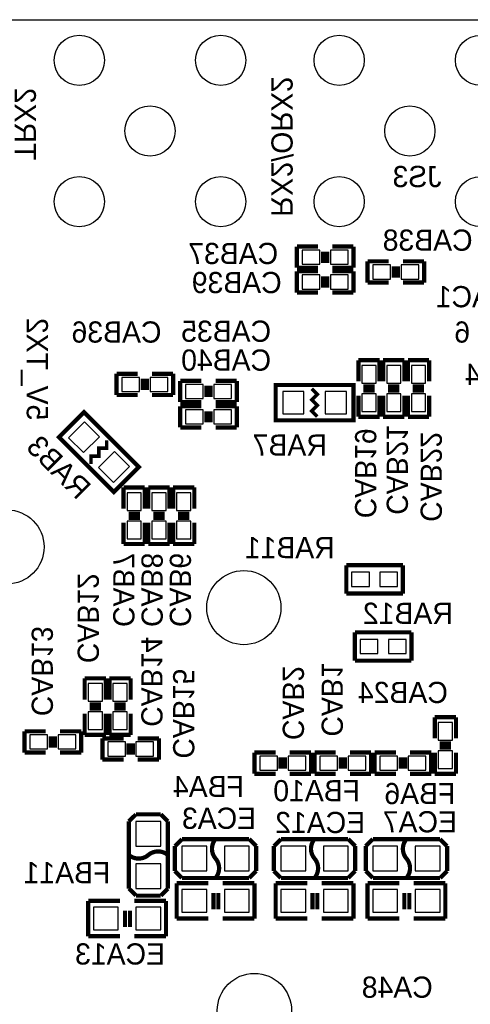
# Model space of a CAD drawing. Extents: x -70 to 514, y -134 to 276.
# Tile 8 of 18: x 23 to 40, y 47 to 83. Entities that reach past the tile are written whole.
import ezdxf
from ezdxf.enums import TextEntityAlignment as Align

# ---------------------------------------------------------------- set-up
doc = ezdxf.new("R2010")
doc.units = 0
for name, color, linetype in [('BOARD_GEOMETRY_OUTLINE', 3, 'CONTINUOUS'), ('BOARD_GEOMETRY_SILKSCREEN_B', 1, 'CONTINUOUS'), ('PACKAGE_GEOMETRY_SILKSCREEN_B', 4, 'CONTINUOUS'), ('PIN_B', 5, 'CONTINUOUS'), ('REF_DES_SILKSCREEN_B', 6, 'CONTINUOUS')]:
    doc.layers.add(name, color=color, linetype=linetype)

msp = doc.modelspace()

# ---------------------------------------------------------------- linework, layer by layer
at = {"layer": 'BOARD_GEOMETRY_OUTLINE'}
msp.add_lwpolyline([(3.299968, 74.295), (3.299968, 80.598772, -0.414214), (5.299964, 82.598768), (62.29985, 82.598768, -0.414214), (64.299846, 80.598772), (64.299846, 72.098662)], format="xyb", dxfattribs=at)
at = {"layer": 'PACKAGE_GEOMETRY_SILKSCREEN_B'}
for points, const_width in [([(33.274, 74.443844), (33.274, 73.681844)], 0.1524), ([(34.036, 74.443844), (33.274, 74.443844)], 0.1524), ([(34.2138, 73.859644), (34.2138, 74.266044)], 0.1524), ([(34.3662, 73.859644), (34.3662, 74.266044)], 0.1524), ([(35.306, 74.443844), (34.544, 74.443844)], 0.1524), ([(35.306, 73.681844), (35.306, 74.443844)], 0.1524), ([(35.814, 73.914), (35.814, 73.152)], 0.1524), ([(36.576, 73.914), (35.814, 73.914)], 0.1524), ([(37.846, 73.914), (37.084, 73.914)], 0.1524), ([(37.846, 73.152), (37.846, 73.914)], 0.1524), ([(33.274, 73.681844), (34.036, 73.681844)], 0.1524), ([(33.274, 73.554844), (33.274, 72.792844)], 0.1524), ([(34.036, 73.554844), (33.274, 73.554844)], 0.1524), ([(34.544, 73.681844), (35.306, 73.681844)], 0.1524), ([(35.306, 73.554844), (34.544, 73.554844)], 0.1524), ([(35.306, 72.792844), (35.306, 73.554844)], 0.1524), ([(36.7538, 73.7362), (36.7538, 73.3298)], 0.1524), ([(36.9062, 73.7362), (36.9062, 73.3298)], 0.1524), ([(34.2138, 72.970644), (34.2138, 73.377044)], 0.1524), ([(34.3662, 72.970644), (34.3662, 73.377044)], 0.1524), ([(35.814, 73.152), (36.576, 73.152)], 0.1524), ([(37.084, 73.152), (37.846, 73.152)], 0.1524), ([(33.274, 72.792844), (34.036, 72.792844)], 0.1524), ([(34.544, 72.792844), (35.306, 72.792844)], 0.1524), ([(35.4838, 70.358), (35.4838, 69.596)], 0.1524), ([(36.2458, 70.358), (35.4838, 70.358)], 0.1524), ([(36.2458, 69.596), (36.2458, 70.358)], 0.1524), ([(37.1348, 70.358), (36.3728, 70.358)], 0.1524), ([(36.3728, 70.358), (36.3728, 69.596)], 0.1524), ([(37.1348, 69.596), (37.1348, 70.358)], 0.1524), ([(38.0238, 70.358), (37.2618, 70.358)], 0.1524), ([(37.2618, 70.358), (37.2618, 69.596)], 0.1524), ([(38.0238, 69.596), (38.0238, 70.358)], 0.1524), ([(26.797, 69.871844), (26.797, 69.109844)], 0.1524), ([(27.559, 69.871844), (26.797, 69.871844)], 0.1524), ([(27.7368, 69.287644), (27.7368, 69.694044)], 0.1524), ([(27.8892, 69.287644), (27.8892, 69.694044)], 0.1524), ([(28.829, 69.871844), (28.067, 69.871844)], 0.1524), ([(28.829, 69.109844), (28.829, 69.871844)], 0.1524), ([(29.083, 69.617844), (29.083, 68.855844)], 0.1524), ([(29.845, 69.617844), (29.083, 69.617844)], 0.1524), ([(30.0228, 69.440044), (30.0228, 69.033644)], 0.1524), ([(30.1752, 69.440044), (30.1752, 69.033644)], 0.1524), ([(31.115, 69.617844), (30.353, 69.617844)], 0.1524), ([(31.115, 68.855844), (31.115, 69.617844)], 0.1524), ([(32.512, 68.199), (35.306, 68.199), (35.306, 69.469), (32.512, 69.469), (32.512, 68.199)], 0.1524), ([(33.808924, 69.334126), (34.009076, 69.133974), (33.808924, 68.934076), (34.009076, 68.733924), (33.808924, 68.534026), (34.009076, 68.333874)], 0.127), ([(36.068, 69.4182), (35.6616, 69.4182)], 0.1524), ([(36.957, 69.4182), (36.5506, 69.4182)], 0.1524), ([(37.846, 69.4182), (37.4396, 69.4182)], 0.1524), ([(26.797, 69.109844), (27.559, 69.109844)], 0.1524), ([(28.067, 69.109844), (28.829, 69.109844)], 0.1524), ([(35.4838, 69.088), (35.4838, 68.326)], 0.1524), ([(36.068, 69.2658), (35.6616, 69.2658)], 0.1524), ([(36.2458, 68.326), (36.2458, 69.088)], 0.1524), ([(36.3728, 69.088), (36.3728, 68.326)], 0.1524), ([(36.957, 69.2658), (36.5506, 69.2658)], 0.1524), ([(37.1348, 68.326), (37.1348, 69.088)], 0.1524), ([(37.2618, 69.088), (37.2618, 68.326)], 0.1524), ([(37.846, 69.2658), (37.4396, 69.2658)], 0.1524), ([(38.0238, 68.326), (38.0238, 69.088)], 0.1524), ([(29.083, 68.855844), (29.845, 68.855844)], 0.1524), ([(29.083, 68.707), (29.083, 67.945)], 0.1524), ([(29.845, 68.707), (29.083, 68.707)], 0.1524), ([(30.353, 68.855844), (31.115, 68.855844)], 0.1524), ([(31.115, 68.707), (30.353, 68.707)], 0.1524), ([(31.115, 67.945), (31.115, 68.707)], 0.1524), ([(24.725122, 67.594734), (26.700734, 65.619122), (27.598878, 66.517266), (25.623266, 68.492878), (24.725122, 67.594734)], 0.1524), ([(30.0228, 68.5292), (30.0228, 68.1228)], 0.1524), ([(30.1752, 68.5292), (30.1752, 68.1228)], 0.1524), ([(35.4838, 68.326), (36.2458, 68.326)], 0.1524), ([(36.3728, 68.326), (37.1348, 68.326)], 0.1524), ([(37.2618, 68.326), (38.0238, 68.326)], 0.1524), ([(29.083, 67.945), (29.845, 67.945)], 0.1524), ([(30.353, 67.945), (31.115, 67.945)], 0.1524), ([(26.444956, 67.480434), (26.444956, 67.197224), (26.162, 67.197478), (26.162, 66.914522), (25.879044, 66.914776), (25.879044, 66.631566)], 0.127), ([(27.813, 65.786), (27.051, 65.786)], 0.1524), ([(27.051, 65.786), (27.051, 65.024)], 0.1524), ([(27.813, 65.024), (27.813, 65.786)], 0.1524), ([(27.94, 65.786), (27.94, 65.024)], 0.1524), ([(28.702, 65.786), (27.94, 65.786)], 0.1524), ([(28.702, 65.024), (28.702, 65.786)], 0.1524), ([(29.591, 65.786), (28.829, 65.786)], 0.1524), ([(28.829, 65.786), (28.829, 65.024)], 0.1524), ([(29.591, 65.024), (29.591, 65.786)], 0.1524), ([(27.2288, 64.8462), (27.6352, 64.8462)], 0.1524), ([(27.2288, 64.6938), (27.6352, 64.6938)], 0.1524), ([(28.1178, 64.8462), (28.5242, 64.8462)], 0.1524), ([(28.1178, 64.6938), (28.5242, 64.6938)], 0.1524), ([(29.0068, 64.8462), (29.4132, 64.8462)], 0.1524), ([(29.0068, 64.6938), (29.4132, 64.6938)], 0.1524), ([(27.051, 64.516), (27.051, 63.754)], 0.1524), ([(27.813, 63.754), (27.813, 64.516)], 0.1524), ([(27.94, 64.516), (27.94, 63.754)], 0.1524), ([(28.702, 63.754), (28.702, 64.516)], 0.1524), ([(28.829, 64.516), (28.829, 63.754)], 0.1524), ([(29.591, 63.754), (29.591, 64.516)], 0.1524), ([(27.051, 63.754), (27.813, 63.754)], 0.1524), ([(27.94, 63.754), (28.702, 63.754)], 0.1524), ([(28.829, 63.754), (29.591, 63.754)], 0.1524), ([(35.052, 61.976), (35.052, 62.992)], 0.1524), ([(35.052, 62.992), (37.084, 62.992)], 0.1524), ([(37.084, 62.992), (37.084, 61.976)], 0.1524), ([(37.084, 61.976), (35.052, 61.976)], 0.1524), ([(35.3568, 60.579), (37.3888, 60.579)], 0.1524), ([(35.3568, 59.563), (35.3568, 60.579)], 0.1524), ([(37.3888, 60.579), (37.3888, 59.563)], 0.1524), ([(37.3888, 59.563), (35.3568, 59.563)], 0.1524), ([(25.654, 58.928), (25.654, 58.165746)], 0.1524), ([(26.416, 58.927746), (25.654, 58.928)], 0.1524), ([(26.416, 58.166), (26.416, 58.927746)], 0.1524), ([(27.305, 58.928), (26.543, 58.928)], 0.1524), ([(26.543, 58.928), (26.543, 58.166)], 0.1524), ([(27.305, 58.166), (27.305, 58.928)], 0.1524), ([(25.8318, 57.987946), (26.2382, 57.9882)], 0.1524), ([(26.7208, 57.9882), (27.1272, 57.9882)], 0.1524), ([(25.654, 57.657746), (25.654, 56.896)], 0.1524), ([(25.8318, 57.835546), (26.2382, 57.835546)], 0.1524), ([(26.416, 56.896), (26.416, 57.657746)], 0.1524), ([(26.543, 57.658), (26.543, 56.896)], 0.1524), ([(26.7208, 57.8358), (27.1272, 57.8358)], 0.1524), ([(27.305, 56.896), (27.305, 57.658)], 0.1524), ([(38.989, 57.531), (38.227, 57.531)], 0.1524), ([(38.227, 57.531), (38.227, 56.769)], 0.1524), ([(38.989, 56.769), (38.989, 57.531)], 0.1524), ([(24.257, 57.023), (23.495, 57.023)], 0.1524), ([(23.495, 57.023), (23.495, 56.261)], 0.1524), ([(25.527, 57.023), (24.765, 57.023)], 0.1524), ([(25.527, 56.261), (25.527, 57.023)], 0.1524), ([(24.4348, 56.4388), (24.4348, 56.8452)], 0.1524), ([(24.5872, 56.4388), (24.5872, 56.8452)], 0.1524), ([(25.654, 56.896), (26.416, 56.896)], 0.1524), ([(27.051, 56.769), (26.289, 56.769)], 0.1524), ([(26.289, 56.769), (26.289, 56.007)], 0.1524), ([(26.543, 56.896), (27.305, 56.896)], 0.1524), ([(27.2288, 56.5912), (27.2288, 56.1848)], 0.1524), ([(27.3812, 56.5912), (27.3812, 56.1848)], 0.1524), ([(28.321, 56.769), (27.559, 56.769)], 0.1524), ([(28.321, 56.007), (28.321, 56.769)], 0.1524), ([(38.4048, 56.5912), (38.8112, 56.5912)], 0.1524), ([(23.495, 56.261), (24.257, 56.261)], 0.1524), ([(24.765, 56.261), (25.527, 56.261)], 0.1524), ([(32.512, 56.261), (31.75, 56.261)], 0.1524), ([(31.75, 56.261), (31.75, 55.499)], 0.1524), ([(33.782, 56.261), (33.02, 56.261)], 0.1524), ([(33.782, 55.499), (33.782, 56.261)], 0.1524), ([(34.671, 56.261), (33.909, 56.261)], 0.1524), ([(33.909, 56.261), (33.909, 55.499)], 0.1524), ([(35.941, 56.261), (35.179, 56.261)], 0.1524), ([(35.941, 55.499), (35.941, 56.261)], 0.1524), ([(36.83, 56.261), (36.068, 56.261)], 0.1524), ([(36.068, 56.261), (36.068, 55.499)], 0.1524), ([(38.1, 56.261), (37.338, 56.261)], 0.1524), ([(38.1, 55.499), (38.1, 56.261)], 0.1524), ([(38.227, 56.261), (38.227, 55.499)], 0.1524), ([(38.4048, 56.4388), (38.8112, 56.4388)], 0.1524), ([(38.989, 55.499), (38.989, 56.261)], 0.1524), ([(26.289, 56.007), (27.051, 56.007)], 0.1524), ([(27.559, 56.007), (28.321, 56.007)], 0.1524), ([(32.6898, 56.0832), (32.6898, 55.6768)], 0.1524), ([(32.8422, 56.0832), (32.8422, 55.6768)], 0.1524), ([(34.8488, 55.6768), (34.8488, 56.0832)], 0.1524), ([(35.0012, 55.6768), (35.0012, 56.0832)], 0.1524), ([(37.0078, 55.6768), (37.0078, 56.0832)], 0.1524), ([(37.1602, 55.6768), (37.1602, 56.0832)], 0.1524), ([(31.75, 55.499), (32.512, 55.499)], 0.1524), ([(33.02, 55.499), (33.782, 55.499)], 0.1524), ([(33.909, 55.499), (34.671, 55.499)], 0.1524), ([(35.179, 55.499), (35.941, 55.499)], 0.1524), ([(36.068, 55.499), (36.83, 55.499)], 0.1524), ([(37.338, 55.499), (38.1, 55.499)], 0.1524), ([(38.227, 55.499), (38.989, 55.499)], 0.1524), ([(27.2415, 53.7845), (27.4955, 54.0385)], 0.1524), ([(27.2415, 51.3715), (27.2415, 53.7845)], 0.1524), ([(27.4955, 54.0385), (28.3845, 54.0385)], 0.1524), ([(28.3845, 54.0385), (28.6385, 53.7845)], 0.1524), ([(28.6385, 53.7845), (28.6385, 51.3715)], 0.1524), ([(28.8925, 52.8955), (29.1465, 53.1495)], 0.1524), ([(29.1465, 53.1495), (31.5595, 53.1495)], 0.1524), ([(31.5595, 53.1495), (31.8135, 52.8955)], 0.1524), ([(32.4485, 52.8955), (32.7025, 53.1495)], 0.1524), ([(32.7025, 53.1495), (35.1155, 53.1495)], 0.1524), ([(35.1155, 53.1495), (35.3695, 52.8955)], 0.1524), ([(35.7505, 52.8955), (36.0045, 53.1495)], 0.1524), ([(36.0045, 53.1495), (38.4175, 53.1495)], 0.1524), ([(38.4175, 53.1495), (38.6715, 52.8955)], 0.1524), ([(28.8925, 52.0065), (28.8925, 52.8955)], 0.1524), ([(31.8135, 52.8955), (31.8135, 52.0065)], 0.1524), ([(32.4485, 52.0065), (32.4485, 52.8955)], 0.1524), ([(35.3695, 52.8955), (35.3695, 52.0065)], 0.1524), ([(35.7505, 52.0065), (35.7505, 52.8955)], 0.1524), ([(38.6715, 52.8955), (38.6715, 52.0065)], 0.1524), ([(29.1465, 51.7525), (28.8925, 52.0065)], 0.1524), ([(31.8135, 52.0065), (31.5595, 51.7525)], 0.1524), ([(32.7025, 51.7525), (32.4485, 52.0065)], 0.1524), ([(35.3695, 52.0065), (35.1155, 51.7525)], 0.1524), ([(36.0045, 51.7525), (35.7505, 52.0065)], 0.1524), ([(38.6715, 52.0065), (38.4175, 51.7525)], 0.1524), ([(31.5595, 51.7525), (29.1465, 51.7525)], 0.1524), ([(35.1155, 51.7525), (32.7025, 51.7525)], 0.1524), ([(38.4175, 51.7525), (36.0045, 51.7525)], 0.1524), ([(27.4955, 51.1175), (27.2415, 51.3715)], 0.1524), ([(28.6385, 51.3715), (28.3845, 51.1175)], 0.1524), ([(28.956, 51.562), (28.956, 50.292)], 0.1524), ([(30.099, 51.562), (28.956, 51.562)], 0.1524), ([(30.607, 51.562), (31.75, 51.562)], 0.1524), ([(31.75, 51.562), (31.75, 50.292)], 0.1524), ([(32.512, 51.562), (32.512, 50.292)], 0.1524), ([(33.655, 51.562), (32.512, 51.562)], 0.1524), ([(34.163, 51.562), (35.306, 51.562)], 0.1524), ([(35.306, 51.562), (35.306, 50.292)], 0.1524), ([(35.814, 51.562), (35.814, 50.292)], 0.1524), ([(36.957, 51.562), (35.814, 51.562)], 0.1524), ([(37.465, 51.562), (38.608, 51.562)], 0.1524), ([(38.608, 51.562), (38.608, 50.292)], 0.1524), ([(25.781, 50.927), (25.781, 49.657)], 0.1524), ([(26.924, 50.927), (25.781, 50.927)], 0.1524), ([(27.432, 50.927), (28.575, 50.927)], 0.1524), ([(28.3845, 51.1175), (27.4955, 51.1175)], 0.1524), ([(28.575, 50.927), (28.575, 49.657)], 0.1524), ([(30.2768, 51.2064), (30.2768, 50.6222)], 0.1524), ([(30.4546, 51.2064), (30.4546, 50.6222)], 0.1524), ([(33.8328, 51.2064), (33.8328, 50.6222)], 0.1524), ([(34.0106, 51.2064), (34.0106, 50.6222)], 0.1524), ([(37.1348, 51.2064), (37.1348, 50.6222)], 0.1524), ([(37.3126, 51.2064), (37.3126, 50.6222)], 0.1524), ([(27.1018, 50.5714), (27.1018, 49.9872)], 0.1524), ([(27.2796, 50.5714), (27.2796, 49.9872)], 0.1524), ([(28.956, 50.292), (30.099, 50.292)], 0.1524), ([(31.75, 50.292), (30.607, 50.292)], 0.1524), ([(32.512, 50.292), (33.655, 50.292)], 0.1524), ([(35.306, 50.292), (34.163, 50.292)], 0.1524), ([(35.814, 50.292), (36.957, 50.292)], 0.1524), ([(38.608, 50.292), (37.465, 50.292)], 0.1524), ([(25.781, 49.657), (26.924, 49.657)], 0.1524), ([(28.575, 49.657), (27.432, 49.657)], 0.1524)]:
    msp.add_lwpolyline(points, dxfattribs=dict(at, const_width=const_width))
at = {"layer": 'PACKAGE_GEOMETRY_SILKSCREEN_B', "const_width": 0.1524}
for points in [[(30.353, 53.1495, 0.366409), (30.353, 52.450746)], [(33.909, 53.1495, 0.366409), (33.909, 52.450746)], [(37.211, 53.1495, 0.366409), (37.211, 52.450746)], [(28.6385, 52.578, 0.366409), (27.939746, 52.578)], [(27.939746, 52.578), (27.94, 52.578, -0.366409), (27.241246, 52.578)], [(30.353, 52.450746), (30.353, 52.451, -0.366409), (30.353, 51.752246)], [(33.909, 52.450746), (33.909, 52.451, -0.366409), (33.909, 51.752246)], [(37.211, 52.450746), (37.211, 52.451, -0.366409), (37.211, 51.752246)]]:
    msp.add_lwpolyline(points, format="xyb", dxfattribs=at)
at = {"layer": 'PIN_B'}
for points in [[(33.4645, 74.316844), (33.4645, 73.808844), (34.0995, 73.808844), (34.0995, 74.316844)], [(34.4805, 74.316844), (34.4805, 73.808844), (35.1155, 73.808844), (35.1155, 74.316844)], [(36.6395, 73.279), (36.6395, 73.787), (36.0045, 73.787), (36.0045, 73.279)], [(37.6555, 73.279), (37.6555, 73.787), (37.0205, 73.787), (37.0205, 73.279)], [(33.4645, 73.427844), (33.4645, 72.919844), (34.0995, 72.919844), (34.0995, 73.427844)], [(34.4805, 73.427844), (34.4805, 72.919844), (35.1155, 72.919844), (35.1155, 73.427844)], [(35.6108, 69.5325), (36.1188, 69.5325), (36.1188, 70.1675), (35.6108, 70.1675)], [(36.4998, 69.5325), (37.0078, 69.5325), (37.0078, 70.1675), (36.4998, 70.1675)], [(37.3888, 69.5325), (37.8968, 69.5325), (37.8968, 70.1675), (37.3888, 70.1675)], [(26.9875, 69.744844), (26.9875, 69.236844), (27.6225, 69.236844), (27.6225, 69.744844)], [(28.0035, 69.744844), (28.0035, 69.236844), (28.6385, 69.236844), (28.6385, 69.744844)], [(29.9085, 68.982844), (29.9085, 69.490844), (29.2735, 69.490844), (29.2735, 68.982844)], [(30.9245, 68.982844), (30.9245, 69.490844), (30.2895, 69.490844), (30.2895, 68.982844)], [(32.766, 69.2404), (32.766, 68.4276), (33.528, 68.4276), (33.528, 69.2404)], [(34.29, 69.2404), (34.29, 68.4276), (35.052, 68.4276), (35.052, 69.2404)], [(35.6108, 68.5165), (36.1188, 68.5165), (36.1188, 69.1515), (35.6108, 69.1515)], [(36.4998, 68.5165), (37.0078, 68.5165), (37.0078, 69.1515), (36.4998, 69.1515)], [(37.3888, 68.5165), (37.8968, 68.5165), (37.8968, 69.1515), (37.3888, 69.1515)], [(29.9085, 68.072), (29.9085, 68.58), (29.2735, 68.58), (29.2735, 68.072)], [(30.9245, 68.072), (30.9245, 68.58), (30.2895, 68.58), (30.2895, 68.072)], [(25.641227, 68.15151), (25.06649, 67.576773), (25.605305, 67.037958), (26.180042, 67.612695)], [(26.718695, 67.074042), (26.143958, 66.499305), (26.682773, 65.96049), (27.25751, 66.535227)], [(27.686, 65.5955), (27.178, 65.5955), (27.178, 64.9605), (27.686, 64.9605)], [(28.575, 65.5955), (28.067, 65.5955), (28.067, 64.9605), (28.575, 64.9605)], [(29.464, 65.5955), (28.956, 65.5955), (28.956, 64.9605), (29.464, 64.9605)], [(27.686, 64.5795), (27.178, 64.5795), (27.178, 63.9445), (27.686, 63.9445)], [(28.575, 64.5795), (28.067, 64.5795), (28.067, 63.9445), (28.575, 63.9445)], [(29.464, 64.5795), (28.956, 64.5795), (28.956, 63.9445), (29.464, 63.9445)], [(35.8775, 62.23), (35.8775, 62.738), (35.2425, 62.738), (35.2425, 62.23)], [(36.8935, 62.23), (36.8935, 62.738), (36.2585, 62.738), (36.2585, 62.23)], [(36.1823, 59.817), (36.1823, 60.325), (35.5473, 60.325), (35.5473, 59.817)], [(37.1983, 59.817), (37.1983, 60.325), (36.5633, 60.325), (36.5633, 59.817)], [(26.289, 58.7375), (25.781, 58.7375), (25.781, 58.1025), (26.289, 58.1025)], [(27.178, 58.7375), (26.67, 58.7375), (26.67, 58.1025), (27.178, 58.1025)], [(26.289, 57.7215), (25.781, 57.7215), (25.781, 57.0865), (26.289, 57.0865)], [(27.178, 57.7215), (26.67, 57.7215), (26.67, 57.0865), (27.178, 57.0865)], [(38.862, 57.3405), (38.354, 57.3405), (38.354, 56.7055), (38.862, 56.7055)], [(23.6855, 56.896), (23.6855, 56.388), (24.3205, 56.388), (24.3205, 56.896)], [(24.7015, 56.896), (24.7015, 56.388), (25.3365, 56.388), (25.3365, 56.896)], [(27.1145, 56.134), (27.1145, 56.642), (26.4795, 56.642), (26.4795, 56.134)], [(28.1305, 56.134), (28.1305, 56.642), (27.4955, 56.642), (27.4955, 56.134)], [(38.862, 56.3245), (38.354, 56.3245), (38.354, 55.6895), (38.862, 55.6895)], [(32.5755, 55.626), (32.5755, 56.134), (31.9405, 56.134), (31.9405, 55.626)], [(33.5915, 55.626), (33.5915, 56.134), (32.9565, 56.134), (32.9565, 55.626)], [(34.0995, 56.134), (34.0995, 55.626), (34.7345, 55.626), (34.7345, 56.134)], [(35.1155, 56.134), (35.1155, 55.626), (35.7505, 55.626), (35.7505, 56.134)], [(36.2585, 56.134), (36.2585, 55.626), (36.8935, 55.626), (36.8935, 56.134)], [(37.2745, 56.134), (37.2745, 55.626), (37.9095, 55.626), (37.9095, 56.134)], [(28.3845, 53.7845), (27.4955, 53.7845), (27.4955, 52.8955), (28.3845, 52.8955)], [(29.1465, 52.8955), (29.1465, 52.0065), (30.0355, 52.0065), (30.0355, 52.8955)], [(30.6705, 52.8955), (30.6705, 52.0065), (31.5595, 52.0065), (31.5595, 52.8955)], [(32.7025, 52.8955), (32.7025, 52.0065), (33.5915, 52.0065), (33.5915, 52.8955)], [(34.2265, 52.8955), (34.2265, 52.0065), (35.1155, 52.0065), (35.1155, 52.8955)], [(36.0045, 52.8955), (36.0045, 52.0065), (36.8935, 52.0065), (36.8935, 52.8955)], [(37.5285, 52.8955), (37.5285, 52.0065), (38.4175, 52.0065), (38.4175, 52.8955)], [(28.3845, 52.2605), (27.4955, 52.2605), (27.4955, 51.3715), (28.3845, 51.3715)], [(30.0355, 50.5206), (30.0355, 51.3334), (29.1465, 51.3334), (29.1465, 50.5206)], [(31.5595, 50.5206), (31.5595, 51.3334), (30.6705, 51.3334), (30.6705, 50.5206)], [(33.5915, 50.5206), (33.5915, 51.3334), (32.7025, 51.3334), (32.7025, 50.5206)], [(35.1155, 50.5206), (35.1155, 51.3334), (34.2265, 51.3334), (34.2265, 50.5206)], [(36.8935, 50.5206), (36.8935, 51.3334), (36.0045, 51.3334), (36.0045, 50.5206)], [(38.4175, 50.5206), (38.4175, 51.3334), (37.5285, 51.3334), (37.5285, 50.5206)], [(26.8605, 49.8856), (26.8605, 50.6984), (25.9715, 50.6984), (25.9715, 49.8856)], [(28.3845, 49.8856), (28.3845, 50.6984), (27.4955, 50.6984), (27.4955, 49.8856)]]:
    msp.add_lwpolyline(points, close=True, dxfattribs=at)
for centre, radius in [((25.459944, 81.138776), 0.9017), ((30.539944, 81.138776), 0.9017), ((34.793174, 81.138776), 0.9017), ((39.873174, 81.138776), 0.9017), ((27.999944, 78.598776), 0.9017), ((37.333174, 78.598776), 0.9017), ((25.459944, 76.058776), 0.9017), ((30.539944, 76.058776), 0.9017), ((34.793174, 76.058776), 0.9017), ((39.873174, 76.058776), 0.9017), ((22.86, 63.648844), 1.3335), ((31.369, 61.468), 1.3335), ((31.75, 46.99), 1.3335)]:
    msp.add_circle(centre, radius, dxfattribs=at)

# ---------------------------------------------------------------- texts
at = {"layer": 'BOARD_GEOMETRY_SILKSCREEN_B', "text_generation_flag": 2, "width": 1.000333}
for s, p in [('RX2/ORX2', (32.3596, 75.5142)), ('TRX2', (23.1394, 77.5462)), ('5V_TX2', (23.5712, 68.199))]:
    msp.add_text(s, height=0.762, rotation=270, dxfattribs=at).set_placement(p)
at = {"layer": 'PACKAGE_GEOMETRY_SILKSCREEN_B', "text_generation_flag": 2, "width": 1.000333}
for s, p in [('6', (39.497, 70.993)), ('4', (39.878, 69.469))]:
    msp.add_text(s, height=0.762, dxfattribs=at).set_placement(p)
at = {"layer": 'REF_DES_SILKSCREEN_B', "text_generation_flag": 2, "width": 1.000333}
for s, p in [('JS3', (37.592, 76.581)), ('CAB38', (37.973, 74.295)), ('CAB37', (30.988, 73.815956)), ('CAB39', (31.115, 72.771)), ('UAC1', (39.624, 72.263)), ('CAB36', (26.797, 70.993)), ('CAB35', (30.734, 71.021956)), ('CAB40', (30.734, 69.984112)), ('RAB7', (33.02, 66.929)), ('RAB11', (33.02, 63.246)), ('RAB12', (37.2618, 60.8838)), ('CAB24', (37.084, 58.039)), ('FBA4', (30.099, 54.6608)), ('FBA10', (33.9852, 54.5084)), ('FBA6', (37.6936, 54.4068)), ('ECA3', (30.48, 53.5178)), ('ECA7', (37.6936, 53.3908)), ('ECA12', (34.1122, 53.3654)), ('FBA11', (25.019, 51.562)), ('ECA13', (26.924, 48.641)), ('CA48', (36.8808, 47.4472))]:
    msp.add_text(s, height=0.762, dxfattribs=at).set_placement(p, align=Align.CENTER)
for s, rotation, p in [('RAB3', 315, (24.455628, 66.247772)), ('CAB19', 270, (35.363912, 66.294)), ('CAB21', 270, (36.4998, 66.421)), ('CAB22', 270, (37.719, 66.167)), ('CAB7', 270, (26.677112, 62.103)), ('CAB8', 270, (27.693112, 62.103)), ('CAB6', 270, (28.709112, 62.103)), ('CAB12', 270, (25.4, 61.087)), ('CAB13', 270, (23.749, 59.182)), ('CAB14', 270, (27.686, 58.801)), ('CAB15', 270, (28.829, 57.658)), ('CAB2', 270, (32.766, 58.039)), ('CAB1', 270, (34.163, 58.166))]:
    msp.add_text(s, height=0.762, rotation=rotation, dxfattribs=at).set_placement(p, align=Align.CENTER)

doc.saveas('drawing.dxf')
